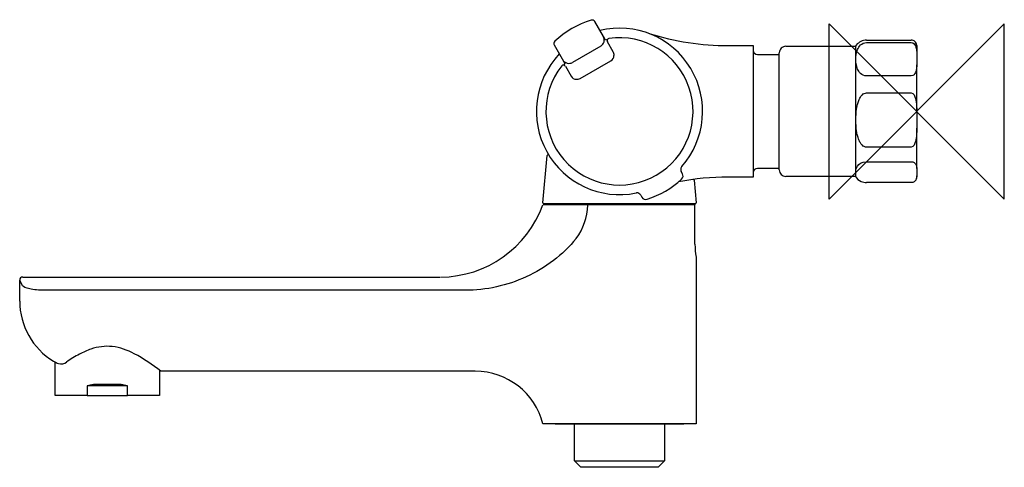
# Model space of a CAD drawing. Header units: millimetres. Extents: x -205 to 20, y -81 to 21.
import ezdxf

# ---------------------------------------------------------------- set-up
doc = ezdxf.new("R2010")
doc.units = ezdxf.units.MM
doc.header["$MEASUREMENT"] = 0
doc.layers.add('ORIGIN', color=6, linetype='Continuous')
doc.layers.add('PLANNING', color=1, linetype='Continuous')

# ---------------------------------------------------------------- blocks, each defined once
blk = doc.blocks.new('240100_r')
at = {"layer": 'ORIGIN'}
for p, q in [((20, 20), (-20, -20)), ((-20, -20), (-20, 20)), ((-20, 20), (20, -20)), ((20, -20), (20, 20))]:
    blk.add_line(p, q, dxfattribs=at)
at = {"layer": 'PLANNING'}
for p, q in [((-71.59, 17.1), (-73.56, 20.5)), ((-71.12, 16.28), (-71.59, 17.1)), ((-70.68, 16.37), (-71.12, 16.28)), ((-69.35, 13.6), (-70.65, 15.86)), ((-11.46, 16.25), (-1.25, 16.25)), ((-0.5, 15.99), (-0.61, 16.06)), ((-82.82, 15.15), (-80.39, 10.93)), ((-72.18, 14.91), (-78.67, 11.16)), ((-43.08, 15), (-37.4, 15)), ((-37.4, 15), (-37.4, -15)), ((-29.9, 14.85), (-14, 14.85)), ((-11.46, 15.7), (-1.25, 15.7)), ((0, 15), (0, 13.09)), ((-76.91, 7.5), (-69.89, 11.55)), ((-36.4, 13), (-31.6, 13)), ((-31.59, 12.99), (-31.4, 12.8)), ((-31.4, -13.35), (-31.4, 13.35)), ((-80.39, 10.93), (-80.7, 10.57)), ((-80.26, 10.31), (-78.96, 8.05)), ((0, 0.07), (0, 10.65)), ((-1.25, 8.08), (-11.46, 8.08)), ((-14, 5.67), (-14, -14.85)), ((-11.46, 4.22), (-1.25, 4.22)), ((0, -13.03), (0, -3.84)), ((-1.25, -8.17), (-11.46, -8.17)), ((-85.38, -20.9), (-84.44, -10.07)), ((-53.76, -12.68), (-53.68, -12.58)), ((-31.6, -13), (-36.4, -13)), ((-31.4, -12.8), (-31.59, -12.99)), ((-11.46, -11.48), (-1.25, -11.48)), ((-53.51, -14.23), (-53.79, -13.74)), ((-50.87, -15.72), (-50.42, -20.89)), ((-37.4, -15), (-43.08, -15)), ((-14, -14.85), (-29.9, -14.85)), ((-1.25, -16.25), (-11.46, -16.25)), ((-64.12, -18.61), (-63.99, -18.59)), ((-63.05, -19.09), (-62.77, -19.58)), ((-50.66, -21.3), (-85.36, -21.3)), ((-50.62, -21.1), (-85.18, -21.1)), ((-50.66, -30.3), (-50.66, -21.3)), ((-50.4, -33.3), (-50.4, -71.3)), ((-204.16, -37.8), (-108.91, -37.8)), ((-204.23, -39.81), (-204.91, -38.48)), ((-204.9, -43.3), (-204.9, -38.56)), ((-103.18, -40.82), (-199.26, -40.82)), ((-196.83, -64.85), (-196.83, -57.2)), ((-172.98, -59.05), (-172.98, -64.85)), ((-100.84, -59.3), (-172.65, -59.3)), ((-180.3, -62.64), (-189.5, -62.64)), ((-189.5, -62.64), (-189.5, -64.85)), ((-181.74, -62.35), (-188.06, -62.35)), ((-180.3, -64.85), (-180.3, -62.64)), ((-189.51, -64.85), (-196.83, -64.85)), ((-189.5, -64.85), (-180.3, -64.85)), ((-172.98, -64.85), (-180.29, -64.85)), ((-50.4, -71.3), (-85.4, -71.3)), ((-82.5, -71.4), (-82.6, -71.3)), ((-53.3, -71.4), (-82.5, -71.4)), ((-78.2, -79.7), (-78.2, -71.4)), ((-57.6, -71.4), (-57.6, -79.7)), ((-53.2, -71.3), (-53.3, -71.4)), ((-78.2, -79.7), (-57.6, -79.7)), ((-76.7, -81.2), (-78.2, -79.7)), ((-57.6, -79.7), (-59.1, -81.2)), ((-59.1, -81.2), (-76.7, -81.2))]:
    blk.add_line(p, q, dxfattribs=at)
for centre, radius, start, end in [((-67.9, 0), 21.8, 107.2686, 132.7314), ((-74.16, 20.15), 0.7, 30.0001, 107.2686), ((-67.9, 0), 18.99, 318.511, 103.5874), ((-67.9, 0), 16.8, 141.7875, 98.2126), ((-82.22, 15.5), 0.7, 132.7314, 210), ((-72.98, 16.3), 1.6, 300, 29.9764), ((-70.23, 16.13), 0.5, 98.2126, 210.0029), ((-43.08, 75), 60, 252.5001, 270), ((-11.48, 13.28), 2.97, 96.4546, 148.0688), ((-11.46, 13.12), 3.13, 90, 96.4546), ((-1.24, 15.06), 1.19, 79.5539, 90.3172), ((-1.25, 15), 1.25, 0, 79.5539), ((-70.62, 12.87), 1.47, 355.4988, 30), ((-36.4, 14), 1, 187.3789, 270), ((-29.9, 13.35), 1.5, 90, 180.1564), ((-67.9, 0), 18.99, 136.3661, 281.489), ((-79.47, 12.55), 1.6, 210.0013, 300.0013), ((-70.69, 12.87), 1.54, 301.0399, 355.4988), ((-80.71, 10.08), 0.5, 30, 141.7875), ((-77.65, 8.83), 1.52, 210.583, 265.9593), ((-77.65, 8.79), 1.48, 265.9593, 300), ((-84.24, -10.09), 0.201, 32.6141, 174.3036), ((-52.85, -13.24), 1.07, 148.1397, 207.6635), ((-36.4, -14), 1, 90.0002, 176.7584), ((-29.9, -13.35), 1.5, 179.9221, 269.9214), ((-67.9, 0), 21, 287.4474, 312.5526), ((-43.08, -75), 60, 90, 100.8705), ((-54.38, -14.73), 1, 312.5526, 30), ((-51.07, -15.74), 0.201, 4.9958, 58.329), ((-11.48, -13.26), 2.97, 212.2358, 246.0543), ((-1.25, -15), 1.25, 301.178, 0.0883), ((-11.51, -13.51), 2.74, 244.39, 270.983), ((-63.96, -19.66), 1.07, 32.3365, 91.8603), ((-61.9, -19.08), 1, 210, 287.4474), ((-108.91, -12.8), 25, 270.3465, 340.123), ((-85.17, -20.89), 0.208, 182.1215, 267.8784), ((-88.2, -21.04), 13.08, 322.6051, 358.5656), ((-50.62, -20.9), 0.204, 271.2761, 1.2761), ((-33.17, -30.3), 17.49, 180, 189.7774), ((-204.2, -38.51), 0.712, 90.3139, 177.2034), ((-188.9, -43.3), 16, 180, 238.9062), ((-193.56, -51.03), 6.97, 238.9062, 249.3072), ((-195.49, -55.57), 2.06, 254.8691, 308.4876), ((-100.84, -75.23), 15.93, 14.2789, 89.9999), ((-185.3, -79.97), 17.84, 98.8871, 103.6366), ((-184.5, -79.97), 17.84, 76.3634, 81.1129)]:
    blk.add_arc(centre, radius, start, end, dxfattribs=at)
for points, weights in [([(-14, 14.84), (-14, 15.18), (-14, 5.67)], [0.950314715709, 0.801258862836, 1]), ([(0, -15), (0, -15.03), (0, -14.7)], [0.935819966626, 0.941549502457, 0.958972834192])]:
    blk.add_rational_spline(points, weights, degree=2, dxfattribs=at)
for points, knots in [([(-13.81, 13.11), (-13.75, 13.44), (-13.66, 13.77), (-13.25, 14.76), (-12.62, 15.7), (-11.46, 15.7)], [-0.3506191, -0.3506191, -0.3506191, -0.3506191, -0.2272682, -0.2272682, 0, 0, 0, 0]), ([(-1.25, 15.7), (-0.71, 15.7), (-0.4, 15.17), (-0.15, 14.59), (-0.09, 14.25), (0.02, 13.22), (0, 12.57), (0, 11.89)], [10.212284, 10.212284, 10.212284, 10.212284, 10.407113, 10.407113, 10.674232, 10.674232, 11.212284, 11.212284, 11.212284, 11.212284]), ([(-11.46, 8.08), (-12.62, 8.08), (-13.25, 9.02), (-13.83, 10.44), (-13.9, 11.13), (-13.9, 12.31), (-13.88, 12.71), (-13.81, 13.11)], [22.424569, 22.424569, 22.424569, 22.424569, 22.6518529, 22.6518529, 22.9247796, 22.9247796, 23.0739498, 23.0739498, 23.0739498, 23.0739498]), ([(0, 11.89), (0, 11.22), (0.02, 10.57), (-0.09, 9.54), (-0.15, 9.2), (-0.4, 8.61), (-0.71, 8.08), (-1.25, 8.08)], [11.212284, 11.212284, 11.212284, 11.212284, 11.750864, 11.750864, 12.018416, 12.018416, 12.212284, 12.212284, 12.212284, 12.212284]), ([(-11.46, -8.17), (-11.64, -8.17), (-12, -8.08), (-12.49, -7.72), (-12.92, -7.17), (-13.29, -6.41), (-13.56, -5.49), (-13.84, -4), (-13.94, -1.97), (-13.84, 0.04), (-13.56, 1.54), (-13.29, 2.45), (-12.92, 3.22), (-12.5, 3.78), (-12, 4.14), (-11.64, 4.22), (-11.46, 4.22)], [36.765809, 36.765809, 36.765809, 36.765809, 37.303196, 37.84552, 38.577231, 39.379644, 40.367973, 41.440327, 43.933437, 46.427513, 47.494995, 48.481582, 49.290632, 50.027257, 50.569912, 51.107048, 51.107048, 51.107048, 51.107048]), ([(-1.25, 4.22), (-0.71, 4.22), (-0.4, 3.37), (-0.15, 2.41), (-0.09, 1.86), (0.02, 0.18), (0, -0.88), (0, -1.97)], [61.319333, 61.319333, 61.319333, 61.319333, 61.514162, 61.514162, 61.78128, 61.78128, 62.319333, 62.319333, 62.319333, 62.319333]), ([(0, -1.97), (0, -3.07), (0.02, -4.13), (-0.09, -5.8), (-0.15, -6.35), (-0.4, -7.31), (-0.71, -8.17), (-1.25, -8.17)], [25.553524, 25.553524, 25.553524, 25.553524, 26.092103, 26.092103, 26.359655, 26.359655, 26.553524, 26.553524, 26.553524, 26.553524]), ([(-13.81, -13.09), (-13.75, -12.89), (-13.66, -12.68), (-13.25, -12.07), (-12.62, -11.48), (-11.46, -11.48)], [-0.3488166, -0.3488166, -0.3488166, -0.3488166, -0.2276425, -0.2276425, 0, 0, 0, 0]), ([(-1.25, -11.48), (-0.71, -11.48), (-0.4, -11.81), (-0.15, -12.18), (-0.09, -12.39), (0.02, -13.03), (0, -13.44), (0, -13.86)], [10.212284, 10.212284, 10.212284, 10.212284, 10.40707, 10.40707, 10.674279, 10.674279, 11.212284, 11.212284, 11.212284, 11.212284]), ([(0, -13.86), (0, -14.28), (0.02, -14.69), (-0.09, -15.34), (-0.15, -15.55), (-0.4, -15.92), (-0.71, -16.25), (-1.25, -16.25)], [11.212284, 11.212284, 11.212284, 11.212284, 11.750494, 11.750494, 12.017818, 12.017818, 12.212284, 12.212284, 12.212284, 12.212284]), ([(-77.81, -28.98), (-79.29, -30.91), (-81.08, -32.59), (-84.93, -35.5), (-86.99, -36.73), (-93.59, -39.77), (-98.31, -40.82), (-103.18, -40.82)], [0, 0, 0, 0, 0.25, 0.25, 0.5, 0.5, 1, 1, 1, 1]), ([(-199.26, -40.82), (-200.51, -40.82), (-201.71, -40.69), (-203.51, -40.3), (-204.09, -40.04), (-204.23, -39.81)], [97.080354, 97.080354, 97.080354, 97.080354, 97.580354, 97.580354, 98.080354, 98.080354, 98.080354, 98.080354]), ([(-172.65, -59.3), (-174.59, -57.82), (-177.99, -55.38), (-183.57, -53.23), (-188.04, -53.85), (-191.44, -55.43), (-193.26, -56.52), (-194.21, -57.18)], [165.739367, 165.739367, 165.739367, 165.739367, 173.027042, 178.346295, 183.284949, 186.149424, 189.616921, 189.616921, 189.616921, 189.616921])]:
    blk.add_open_spline(points, degree=3, knots=knots, dxfattribs=at)

msp = doc.modelspace()

# ---------------------------------------------------------------- block references
msp.add_blockref('240100_r', (0, 0))

doc.saveas('drawing.dxf')
